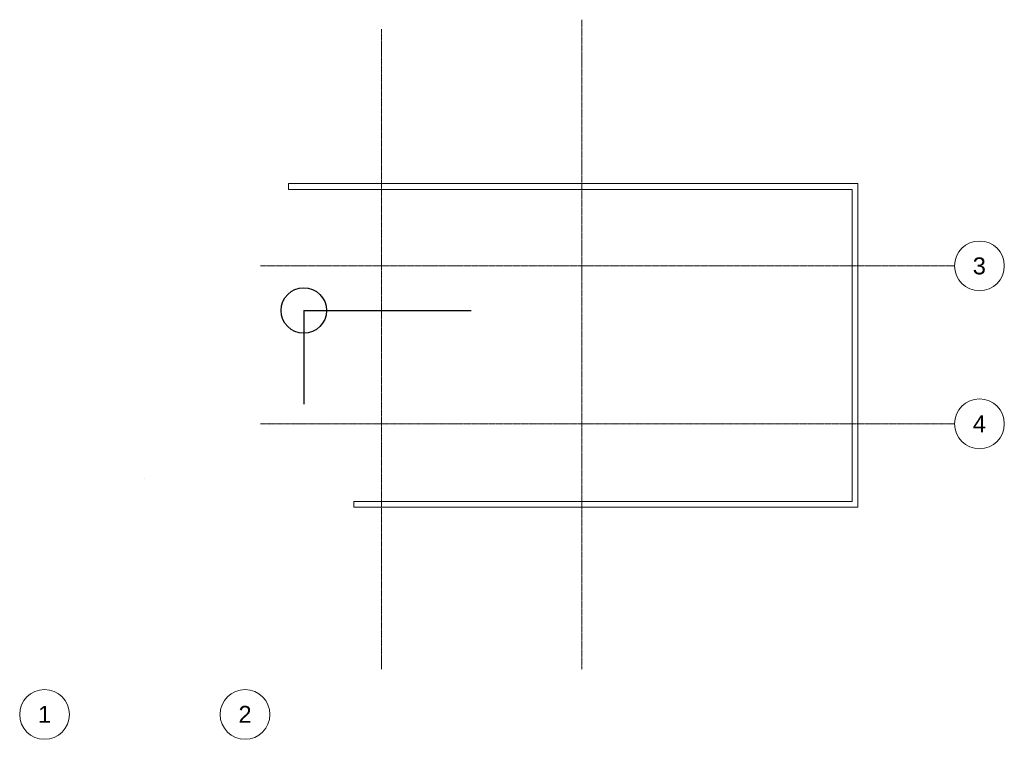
# Model space of a CAD drawing. Header units: millimetres. Extents: x -7422 to 18304, y -11203 to 7598.
import ezdxf

# ---------------------------------------------------------------- set-up
doc = ezdxf.new("R2010")
doc.units = ezdxf.units.MM
doc.linetypes.add('網格線', pattern=[22.225, 12.7, -3.175, 3.175, -3.175])
doc.layers.add('A-WALL', color=2, linetype='Continuous', lineweight=9)
doc.layers.add('S-GRID', color=1, linetype='Continuous', lineweight=9)
doc.styles.add('Microsoft Sans Serif', font='micross.ttf', dxfattribs={"height": 442.488619})

# ---------------------------------------------------------------- blocks, each defined once
blk = doc.blocks.new('網格 - 網格標頭符號-圓形-24584-敷地')
at = {"layer": 'S-GRID'}
blk.add_circle((0, 0), 6.5, dxfattribs=at)

msp = doc.modelspace()

# ---------------------------------------------------------------- linework, layer by layer
for points in [[(0, 0), (4375, 0)], [(0, 0), (0, -2445)], [(0, 0), (0, -2062)], [(-4173, -4397), (-4173, -4397)]]:
    msp.add_lwpolyline(points)
msp.add_circle((0, 0), 594)
at = {"layer": 'A-WALL'}
for p, q in [((-395, 3314), (14480, 3314)), ((-395, 3314), (-395, 3164)), ((14330, 3164), (-395, 3164)), ((14330, -4986), (14330, 3164)), ((14480, 3314), (14480, -5136)), ((1305, -4986), (14330, -4986)), ((1305, -5136), (1305, -4986)), ((14480, -5136), (1305, -5136))]:
    msp.add_line(p, q, dxfattribs=at)
at = {"layer": 'S-GRID', "linetype": '網格線'}
for p, q in [((7267, 7598), (7267, -9379)), ((2030, 7352), (2030, -9379)), ((-1133, 1165), (17004, 1165)), ((-1133, -2961), (17004, -2961))]:
    msp.add_line(p, q, dxfattribs=at)

# ---------------------------------------------------------------- block references
at = {"layer": 'S-GRID', "xscale": 99.99999999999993, "yscale": 99.99999999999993, "zscale": 99.99999999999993}
for p, rotation in [((17654, 1165), 269.9999999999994), ((17654, -2961), 269.9999999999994), ((-6772, -10553), 180), ((-1534, -10553), 180)]:
    msp.add_blockref('網格 - 網格標頭符號-圓形-24584-敷地', p, dxfattribs=dict(at, rotation=rotation))

# ---------------------------------------------------------------- next in the draw order: texts
at = {"layer": 'S-GRID', "char_height": 442.49, "width": 410.36, "attachment_point": 2, "line_spacing_factor": 0.949177, "style": 'Microsoft Sans Serif', "bg_fill": 3, "box_fill_scale": 1.25, "bg_fill_color": 0, "bg_fill_transparency": 0}
for s, insert in [('\\fMicrosoft Sans Serif|b0|i0|c136|p34|;3', (17651, 1387)), ('\\fMicrosoft Sans Serif|b0|i0|c136|p34|;4', (17651, -2740)), ('\\fMicrosoft Sans Serif|b0|i0|c136|p34|;1', (-6772, -10330)), ('\\fMicrosoft Sans Serif|b0|i0|c136|p34|;2', (-1534, -10330))]:
    msp.add_mtext(s, dxfattribs=dict(at, insert=insert))

doc.saveas('drawing.dxf')
